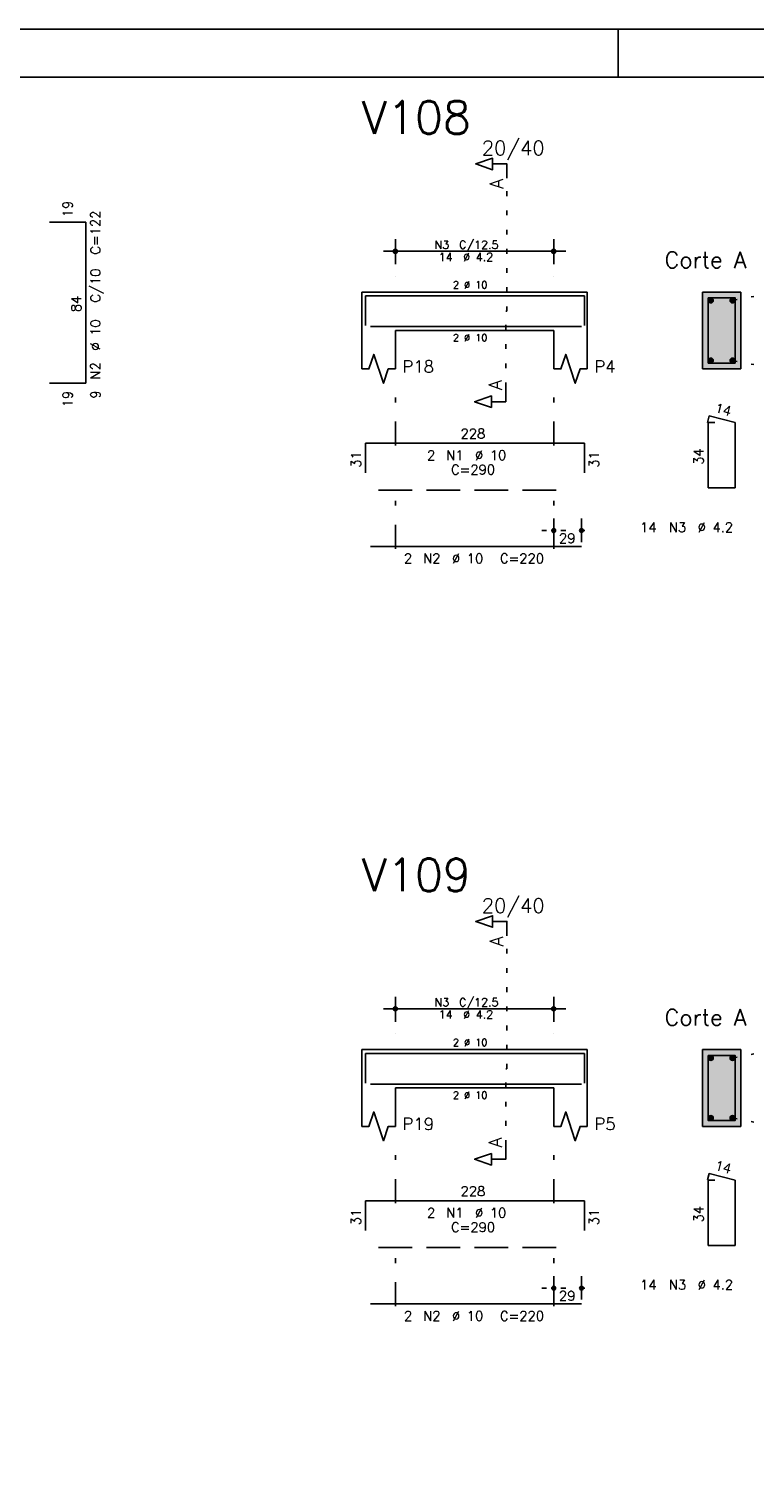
# Model space of a CAD drawing. Header units: feet. Extents: x 0 to 84.1, y 0 to 59.4.
# Tile 6 of 7: x 53.3 to 68.5, y 29.1 to 59.4. Entities that reach past the tile are written whole.
import ezdxf

# ---------------------------------------------------------------- set-up
doc = ezdxf.new("R2010")
doc.units = ezdxf.units.FT
doc.header["$MEASUREMENT"] = 0
for name, pattern in [('ESTILO_TQS_0001', [1, 0.7, -0.3]), ('ESTILO_TQS_0002', [0.4, 0.1, -0.3]), ('ESTILO_TQS_0003', [1.5, 0.5, -0.4, 0.1, -0.5])]:
    doc.linetypes.add(name, pattern=pattern)
for name, color, linetype in [('1', 1, 'CONTINUOUS'), ('2', 2, 'CONTINUOUS'), ('4', 4, 'CONTINUOUS'), ('6', 6, 'CONTINUOUS'), ('7', 7, 'CONTINUOUS'), ('9', 9, 'CONTINUOUS')]:
    doc.layers.add(name, color=color, linetype=linetype)
doc.styles.get("Standard").update_dxf_attribs({"font": 'ROMANS.SHX'})

msp = doc.modelspace()

# ---------------------------------------------------------------- linework, layer by layer
at = {"layer": '1', "linetype": 'ESTILO_TQS_0002'}
for p, q in [((63.285, 53.52), (63.285, 56.29)), ((67.985, 53.745), (68.43, 53.83)), ((63.26, 51.935), (63.26, 53.52)), ((63.26, 53.52), (63.285, 53.52)), ((67.985, 52.495), (68.43, 52.41)), ((64.01, 48.95), (65.09, 48.95)), ((63.285, 37.7352), (63.285, 40.5052)), ((67.985, 37.9602), (68.43, 38.0452)), ((63.26, 36.1502), (63.26, 37.7352)), ((63.26, 37.7352), (63.285, 37.7352)), ((67.985, 36.7102), (68.43, 36.6252)), ((64.01, 33.1652), (65.09, 33.1652))]:
    msp.add_line(p, q, dxfattribs=at)
at = {"layer": '1', "linetype": 'ESTILO_TQS_0001'}
for p, q in [((60.61, 49.795), (64.61, 49.795)), ((60.61, 34.0102), (64.61, 34.0102))]:
    msp.add_line(p, q, dxfattribs=at)
at = {"layer": '1', "linetype": 'Continuous'}
for centre in [(67.535, 53.745), (67.985, 53.745), (67.535, 52.495), (67.985, 52.495), (67.535, 37.9602), (67.985, 37.9602), (67.535, 36.7102), (67.985, 36.7102)]:
    msp.add_circle(centre, 0.05, dxfattribs=at)
at = {"layer": '2', "linetype": 'Continuous'}
for p, q in [((84.100006, 59.400002), (0, 59.400002)), ((65.600006, 58.400002), (65.600006, 59.400002)), ((60.96, 54.5), (60.96, 55.02)), ((64.26, 54.5), (64.26, 55.02)), ((60.71, 54.77), (64.51, 54.77)), ((60.96, 54.25), (60.96, 54.25)), ((64.26, 54.25), (64.26, 54.25)), ((60.26, 53.92), (60.26, 53.12)), ((60.26, 53.92), (60.96, 53.92)), ((60.96, 53.92), (64.26, 53.92)), ((64.26, 53.92), (64.96, 53.92)), ((64.96, 53.92), (64.96, 53.12)), ((68.16, 53.92), (67.36, 53.92)), ((67.36, 53.92), (67.36, 52.32)), ((68.16, 52.32), (68.16, 53.92)), ((60.26, 53.12), (60.26, 52.32)), ((60.96, 53.12), (64.26, 53.12)), ((60.96, 53.12), (60.96, 52.32)), ((64.26, 53.12), (64.26, 52.32)), ((64.96, 53.12), (64.96, 52.32)), ((67.36, 52.32), (68.16, 52.32)), ((64.26, 48.71), (64.26, 49.2)), ((64.84, 48.71), (64.84, 49.2)), ((64.26, 48.61), (64.26, 48.61)), ((64.84, 48.61), (64.84, 48.61)), ((60.96, 38.7152), (60.96, 39.2352)), ((64.26, 38.7152), (64.26, 39.2352)), ((60.71, 38.9852), (64.51, 38.9852)), ((60.96, 38.4652), (60.96, 38.4652)), ((64.26, 38.4652), (64.26, 38.4652)), ((60.26, 38.1352), (60.26, 37.3352)), ((60.26, 38.1352), (60.96, 38.1352)), ((60.96, 38.1352), (64.26, 38.1352)), ((64.26, 38.1352), (64.96, 38.1352)), ((64.96, 38.1352), (64.96, 37.3352)), ((68.16, 38.1352), (67.36, 38.1352)), ((67.36, 38.1352), (67.36, 36.5352)), ((68.16, 36.5352), (68.16, 38.1352)), ((60.26, 37.3352), (60.26, 36.5352)), ((60.96, 37.3352), (64.26, 37.3352)), ((60.96, 37.3352), (60.96, 36.5352)), ((64.26, 37.3352), (64.26, 36.5352)), ((64.96, 37.3352), (64.96, 36.5352)), ((67.36, 36.5352), (68.16, 36.5352)), ((64.26, 32.9252), (64.26, 33.4152)), ((64.84, 32.9252), (64.84, 33.4152)), ((64.26, 32.8252), (64.26, 32.8252)), ((64.84, 32.8252), (64.84, 32.8252))]:
    msp.add_line(p, q, dxfattribs=at)
at = {"layer": '2', "linetype": 'ESTILO_TQS_0003'}
for p, q in [((60.96, 50.722), (60.96, 51.82)), ((64.26, 50.722), (64.26, 51.82)), ((60.96, 48.572), (60.96, 49.918)), ((64.26, 48.572), (64.26, 49.918)), ((60.96, 34.9372), (60.96, 36.0352)), ((64.26, 34.9372), (64.26, 36.0352)), ((60.96, 32.7872), (60.96, 34.1332)), ((64.26, 32.7872), (64.26, 34.1332))]:
    msp.add_line(p, q, dxfattribs=at)
at = {"layer": '2', "linetype": 'Continuous'}
for points in [[(83.100006, 1), (2.5, 1), (2.5, 58.400002), (83.100006, 58.400002), (83.100006, 1)], [(63.285, 56.29), (63.285, 56.59), (62.985, 56.59), (62.985, 56.47), (62.635, 56.59), (62.985, 56.71), (62.985, 56.59)], [(60.26, 52.32), (60.41, 52.32), (60.51, 52.62), (60.71, 52.02), (60.81, 52.32), (60.96, 52.32)], [(64.26, 52.32), (64.41, 52.32), (64.51, 52.62), (64.71, 52.02), (64.81, 52.32), (64.96, 52.32)], [(63.26, 51.935), (63.26, 51.635), (62.96, 51.635), (62.96, 51.515), (62.61, 51.635), (62.96, 51.755), (62.96, 51.635)], [(63.285, 40.5052), (63.285, 40.8052), (62.985, 40.8052), (62.985, 40.6852), (62.635, 40.8052), (62.985, 40.9252), (62.985, 40.8052)], [(60.26, 36.5352), (60.41, 36.5352), (60.51, 36.8352), (60.71, 36.2352), (60.81, 36.5352), (60.96, 36.5352)], [(64.26, 36.5352), (64.41, 36.5352), (64.51, 36.8352), (64.71, 36.2352), (64.81, 36.5352), (64.96, 36.5352)], [(63.26, 36.1502), (63.26, 35.8502), (62.96, 35.8502), (62.96, 35.7302), (62.61, 35.8502), (62.96, 35.9702), (62.96, 35.8502)]]:
    msp.add_lwpolyline(points, dxfattribs=at)
for centre, radius in [((60.96, 54.77), 0.041625), ((60.96, 54.77), 0.02075), ((64.26, 54.77), 0.041625), ((64.26, 54.77), 0.02075), ((64.26, 48.95), 0.04), ((64.26, 48.95), 0.02), ((64.84, 48.95), 0.04), ((64.84, 48.95), 0.02), ((60.96, 38.9852), 0.041625), ((60.96, 38.9852), 0.02075), ((64.26, 38.9852), 0.041625), ((64.26, 38.9852), 0.02075), ((64.26, 33.1652), 0.04), ((64.26, 33.1652), 0.02), ((64.84, 33.1652), 0.04), ((64.84, 33.1652), 0.02)]:
    msp.add_circle(centre, radius, dxfattribs=at)
at = {"layer": '4', "linetype": 'Continuous'}
for p, q in [((60.34, 53.22), (60.34, 53.84)), ((60.34, 53.84), (64.9, 53.84)), ((64.9, 53.84), (64.9, 53.22)), ((60.44, 53.2), (64.84, 53.2)), ((60.34, 37.4352), (60.34, 38.0552)), ((60.34, 38.0552), (64.9, 38.0552)), ((64.9, 38.0552), (64.9, 37.4352)), ((60.44, 37.4152), (64.84, 37.4152))]:
    msp.add_line(p, q, dxfattribs=at)
for points in [[(67.48, 53.8), (67.48, 52.44), (68.04, 52.44), (68.04, 53.8), (67.48, 53.8)], [(67.48, 38.0152), (67.48, 36.6552), (68.04, 36.6552), (68.04, 38.0152), (67.48, 38.0152)]]:
    msp.add_lwpolyline(points, dxfattribs=at)
at = {"layer": '6', "linetype": 'Continuous'}
for p, q in [((54.51, 55.38), (53.75, 55.38)), ((54.51, 52.02), (54.51, 55.38)), ((53.75, 52.02), (54.51, 52.02)), ((67.497782, 51.34), (67.462782, 51.204446)), ((67.62, 51.2), (67.48, 51.2)), ((67.48, 51.2), (67.48, 49.84)), ((68.04, 51.2), (67.497782, 51.34)), ((68.04, 49.84), (68.04, 51.2)), ((60.34, 50.15), (60.34, 50.77)), ((60.34, 50.77), (64.9, 50.77)), ((64.9, 50.77), (64.9, 50.15)), ((67.48, 49.84), (68.04, 49.84)), ((60.44, 48.62), (64.84, 48.62)), ((67.497782, 35.5552), (67.462782, 35.419646)), ((68.04, 35.4152), (67.497782, 35.5552)), ((67.62, 35.4152), (67.48, 35.4152)), ((67.48, 35.4152), (67.48, 34.0552)), ((68.04, 34.0552), (68.04, 35.4152)), ((60.34, 34.3652), (60.34, 34.9852)), ((60.34, 34.9852), (64.9, 34.9852)), ((64.9, 34.9852), (64.9, 34.3652)), ((67.48, 34.0552), (68.04, 34.0552)), ((60.44, 32.8352), (64.84, 32.8352))]:
    msp.add_line(p, q, dxfattribs=at)
at = {"layer": '9', "linetype": 'Continuous'}
for points in [[(68.16, 52.32), (68.16, 53.92), (67.36, 53.92)], [(68.16, 52.32), (67.36, 53.92), (67.36, 52.32)], [(67.585, 53.745), (67.51, 53.788301), (67.488015, 53.762101)], [(67.585, 53.745), (67.488015, 53.762101), (67.488015, 53.727899)], [(67.585, 53.745), (67.488015, 53.727899), (67.51, 53.701699)], [(67.585, 53.745), (67.543682, 53.79424), (67.51, 53.788301)], [(67.585, 53.745), (67.51, 53.701699), (67.543682, 53.69576)], [(67.585, 53.745), (67.573302, 53.777139), (67.543682, 53.79424)], [(67.585, 53.745), (67.543682, 53.69576), (67.573302, 53.712861)], [(67.585, 53.745), (67.573302, 53.712861), (67.585, 53.745)], [(68.035, 53.745), (67.96, 53.788301), (67.938015, 53.762101)], [(68.035, 53.745), (67.938015, 53.762101), (67.938015, 53.727899)], [(68.035, 53.745), (67.938015, 53.727899), (67.96, 53.701699)], [(68.035, 53.745), (67.993682, 53.79424), (67.96, 53.788301)], [(68.035, 53.745), (67.96, 53.701699), (67.993682, 53.69576)], [(68.035, 53.745), (68.023302, 53.777139), (67.993682, 53.79424)], [(68.035, 53.745), (67.993682, 53.69576), (68.023302, 53.712861)], [(68.035, 53.745), (68.023302, 53.712861), (68.035, 53.745)], [(67.585, 52.495), (67.51, 52.538301), (67.488015, 52.512101)], [(67.585, 52.495), (67.488015, 52.512101), (67.488015, 52.477899)], [(67.585, 52.495), (67.488015, 52.477899), (67.51, 52.451699)], [(67.585, 52.495), (67.543682, 52.54424), (67.51, 52.538301)], [(67.585, 52.495), (67.51, 52.451699), (67.543682, 52.44576)], [(67.585, 52.495), (67.573302, 52.527139), (67.543682, 52.54424)], [(67.585, 52.495), (67.543682, 52.44576), (67.573302, 52.462861)], [(67.585, 52.495), (67.573302, 52.462861), (67.585, 52.495)], [(68.035, 52.495), (67.96, 52.538301), (67.938015, 52.512101)], [(68.035, 52.495), (67.938015, 52.512101), (67.938015, 52.477899)], [(68.035, 52.495), (67.938015, 52.477899), (67.96, 52.451699)], [(68.035, 52.495), (67.993682, 52.54424), (67.96, 52.538301)], [(68.035, 52.495), (67.96, 52.451699), (67.993682, 52.44576)], [(68.035, 52.495), (68.023302, 52.527139), (67.993682, 52.54424)], [(68.035, 52.495), (67.993682, 52.44576), (68.023302, 52.462861)], [(68.035, 52.495), (68.023302, 52.462861), (68.035, 52.495)], [(68.16, 52.32), (67.36, 52.32), (68.16, 52.32)], [(68.16, 36.5352), (68.16, 38.1352), (67.36, 38.1352)], [(68.16, 36.5352), (67.36, 38.1352), (67.36, 36.5352)], [(67.585, 37.9602), (67.51, 38.003501), (67.488015, 37.977301)], [(67.585, 37.9602), (67.488015, 37.977301), (67.488015, 37.943099)], [(67.585, 37.9602), (67.488015, 37.943099), (67.51, 37.916899)], [(67.585, 37.9602), (67.543682, 38.00944), (67.51, 38.003501)], [(67.585, 37.9602), (67.51, 37.916899), (67.543682, 37.91096)], [(67.585, 37.9602), (67.573302, 37.992339), (67.543682, 38.00944)], [(67.585, 37.9602), (67.543682, 37.91096), (67.573302, 37.928061)], [(67.585, 37.9602), (67.573302, 37.928061), (67.585, 37.9602)], [(68.035, 37.9602), (67.96, 38.003501), (67.938015, 37.977301)], [(68.035, 37.9602), (67.938015, 37.977301), (67.938015, 37.943099)], [(68.035, 37.9602), (67.938015, 37.943099), (67.96, 37.916899)], [(68.035, 37.9602), (67.993682, 38.00944), (67.96, 38.003501)], [(68.035, 37.9602), (67.96, 37.916899), (67.993682, 37.91096)], [(68.035, 37.9602), (68.023302, 37.992339), (67.993682, 38.00944)], [(68.035, 37.9602), (67.993682, 37.91096), (68.023302, 37.928061)], [(68.035, 37.9602), (68.023302, 37.928061), (68.035, 37.9602)], [(67.585, 36.7102), (67.51, 36.753501), (67.488015, 36.727301)], [(67.585, 36.7102), (67.488015, 36.727301), (67.488015, 36.693099)], [(67.585, 36.7102), (67.488015, 36.693099), (67.51, 36.666899)], [(67.585, 36.7102), (67.543682, 36.75944), (67.51, 36.753501)], [(67.585, 36.7102), (67.51, 36.666899), (67.543682, 36.66096)], [(67.585, 36.7102), (67.573302, 36.742339), (67.543682, 36.75944)], [(67.585, 36.7102), (67.543682, 36.66096), (67.573302, 36.678061)], [(67.585, 36.7102), (67.573302, 36.678061), (67.585, 36.7102)], [(68.035, 36.7102), (67.96, 36.753501), (67.938015, 36.727301)], [(68.035, 36.7102), (67.938015, 36.727301), (67.938015, 36.693099)], [(68.035, 36.7102), (67.938015, 36.693099), (67.96, 36.666899)], [(68.035, 36.7102), (67.993682, 36.75944), (67.96, 36.753501)], [(68.035, 36.7102), (67.96, 36.666899), (67.993682, 36.66096)], [(68.035, 36.7102), (68.023302, 36.742339), (67.993682, 36.75944)], [(68.035, 36.7102), (67.993682, 36.66096), (68.023302, 36.678061)], [(68.035, 36.7102), (68.023302, 36.678061), (68.035, 36.7102)], [(68.16, 36.5352), (67.36, 36.5352), (68.16, 36.5352)]]:
    msp.add_solid(points, dxfattribs=at)

# ---------------------------------------------------------------- texts
at = {"layer": '2', "linetype": 'Continuous'}
for s, height, p in [('20/40', 0.3, (62.76, 56.77)), ('N3', 0.17, (61.777, 54.821)), ('C/12.5', 0.17, (62.287, 54.821)), ('14', 0.17, (61.862, 54.566)), ('%%c 4.2', 0.17, (62.372, 54.566)), ('Corte A', 0.34, (66.57, 54.42)), ('2 %%c 10', 0.15, (62.16, 53.995)), ('2 %%c 10', 0.15, (62.16, 52.895)), ('P18', 0.25, (61.11, 52.245)), ('P4', 0.25, (65.11, 52.245)), ('228', 0.2, (62.32, 50.87)), ('2', 0.2, (61.62, 50.42)), ('N1', 0.2, (62.02, 50.42)), ('%%c 10', 0.2, (62.62, 50.42)), ('C=290', 0.2, (62.12, 50.12)), ('14', 0.2, (66.06, 48.92)), ('N3', 0.2, (66.66, 48.92)), ('%%c 4.2', 0.2, (67.26, 48.92)), ('29', 0.2, (64.37, 48.69)), ('2', 0.2, (61.14, 48.27)), ('N2', 0.2, (61.54, 48.27)), ('%%c 10', 0.2, (62.14, 48.27)), ('C=220', 0.2, (63.14, 48.27)), ('20/40', 0.3, (62.76, 40.9852)), ('N3', 0.17, (61.777, 39.0362)), ('C/12.5', 0.17, (62.287, 39.0362)), ('14', 0.17, (61.862, 38.7812)), ('%%c 4.2', 0.17, (62.372, 38.7812)), ('Corte A', 0.34, (66.57, 38.6352)), ('2 %%c 10', 0.15, (62.16, 38.2102)), ('2 %%c 10', 0.15, (62.16, 37.1102)), ('P19', 0.25, (61.11, 36.4602)), ('P5', 0.25, (65.11, 36.4602)), ('228', 0.2, (62.32, 35.0852)), ('2', 0.2, (61.62, 34.6352)), ('%%c 10', 0.2, (62.62, 34.6352)), ('N1', 0.2, (62.02, 34.6352)), ('C=290', 0.2, (62.12, 34.3352)), ('14', 0.2, (66.06, 33.1352)), ('N3', 0.2, (66.66, 33.1352)), ('%%c 4.2', 0.2, (67.26, 33.1352)), ('29', 0.2, (64.37, 32.9052)), ('2', 0.2, (61.14, 32.4852)), ('N2', 0.2, (61.54, 32.4852)), ('%%c 10', 0.2, (62.14, 32.4852)), ('C=220', 0.2, (63.14, 32.4852))]:
    msp.add_text(s, height=height, dxfattribs=at).set_placement(p)
for s, height, rotation, p in [('A', 0.272, 90, (63.2034, 56.0724)), ('19', 0.2, 90, (54.23, 55.48)), ('C=122', 0.2, 90, (54.81, 54.7)), ('C/10', 0.2, 90, (54.81, 53.7)), ('84', 0.2, 90, (54.41, 53.5)), ('%%c 10', 0.2, 90, (54.81, 52.7)), ('N2', 0.2, 90, (54.81, 52.1)), ('19', 0.2, 90, (54.23, 51.52)), ('9', 0.2, 90, (54.81, 51.7)), ('A', 0.272, 90, (63.1784, 51.8806)), ('14', 0.2, 345.522488, (67.600242, 51.416825)), ('34', 0.2, 90, (67.38, 50.32)), ('31', 0.2, 90, (60.24, 50.26)), ('31', 0.2, 90, (65.2, 50.26)), ('A', 0.272, 90, (63.2034, 40.2876)), ('A', 0.272, 90, (63.1784, 36.0958)), ('14', 0.2, 345.522488, (67.600242, 35.632025)), ('31', 0.2, 90, (60.24, 34.4752)), ('31', 0.2, 90, (65.2, 34.4752)), ('34', 0.2, 90, (67.38, 34.5352))]:
    msp.add_text(s, height=height, rotation=rotation, dxfattribs=at).set_placement(p)
at = {"layer": '7', "linetype": 'Continuous'}
for s, p in [('V108', (60.26, 57.22)), ('V109', (60.26, 41.4352))]:
    msp.add_text(s, height=0.68, dxfattribs=at).set_placement(p)

doc.saveas('drawing.dxf')
